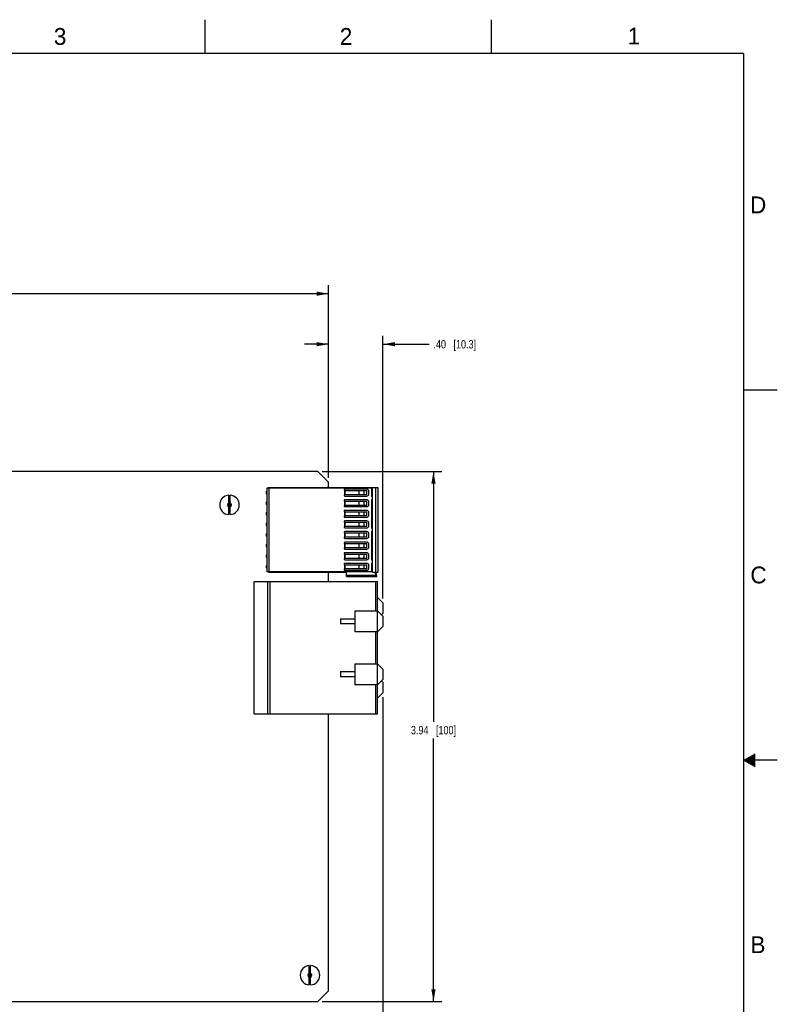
# Model space of a CAD drawing. Header units: inches. Extents: x 0 to 34, y 0 to 22.
# Tile 36 of 36: x 22.7 to 34, y 7.4 to 22. Entities that reach past the tile are written whole.
import ezdxf

# ---------------------------------------------------------------- set-up
doc = ezdxf.new("R2010")
doc.units = ezdxf.units.IN
doc.header["$LTSCALE"] = 1.87
doc.header["$MEASUREMENT"] = 0
doc.layers.get('0').update_dxf_attribs({"linetype": 'CONTINUOUS'})
doc.layers.add('02___PRT_ALL_AXES', color=7, linetype='CONTINUOUS')
doc.layers.add('DIMENSIONS', color=7, linetype='CONTINUOUS')
doc.styles.get("Standard").update_dxf_attribs({"font": 'txt', "width": 0.8})
doc.styles.add('TEXTSTYLE_2', font='txt')
doc.dimstyles.new('DIMSTYLE_1', dxfattribs={"dimtxt": 0.125, "dimasz": 0.18, "dimexe": 0.125, "dimexo": 0.0625, "dimgap": 0.0625, "dimtad": 0, "dimtih": 1, "dimtoh": 1, "dimlfac": 0.5, "dimzin": 4, "dimdsep": 46, "dimtxsty": 'STANDARD', "dimblk": '_FILLED', "dimblk1": '_FILLED', "dimblk2": '_FILLED', "dimcen": 0.09, "dimadec": 0, "dimazin": 0, "dimtp": 0.001, "dimtm": 0.001, "dimtfac": 1, "dimtofl": 0, "dimtmove": 0, "dimatfit": 3, "dimldrblk": '_FILLED', "dimfxl": 1, "dimtolj": 1, "dimtzin": 4, "dimarcsym": 0})

# ---------------------------------------------------------------- blocks, each defined once
blk = doc.blocks.new('_FILLED')
at = {"color": 0, "linetype": 'BYBLOCK'}
blk.add_solid([(0, 0), (-1, 0.174), (-1, -0.174)], dxfattribs=at)
blk = doc.blocks.new('*D1')
at = {"layer": 'DIMENSIONS', "color": 2, "linetype": 'CONTINUOUS'}
for p, q in [((27.241, 15.29), (29.019, 15.29)), ((28.894, 15.29), (28.894, 11.572)), ((28.894, 7.416), (28.894, 11.322)), ((27.241, 7.416), (29.019, 7.416))]:
    blk.add_line(p, q, dxfattribs=at)
at = {"layer": 'DIMENSIONS', "color": 2, "linetype": 'CONTINUOUS', "xscale": 0.18, "yscale": 0.18, "zscale": 0.18}
for p, rotation in [((28.894, 15.29), 90), ((28.894, 7.416), 270)]:
    blk.add_blockref('_FILLED', p, dxfattribs=dict(at, rotation=rotation))
at = {"layer": 'DIMENSIONS', "color": 2, "linetype": 'CONTINUOUS', "insert": (28.894, 11.51), "char_height": 0.125, "width": 1.025, "attachment_point": 2, "line_spacing_factor": 0.9}
blk.add_mtext('3.94{\\Ftxt.shx;\\W1.000000;\\H0.125000; }[100]', dxfattribs=at)
blk = doc.blocks.new('*D2')
at = {"layer": 'DIMENSIONS', "color": 2, "linetype": 'CONTINUOUS'}
for p, q in [((27.337, 15.195), (27.337, 17.305)), ((28.144, 13.402), (28.144, 17.305)), ((27.337, 17.18), (26.977, 17.18)), ((28.144, 17.18), (28.831, 17.18))]:
    blk.add_line(p, q, dxfattribs=at)
at = {"layer": 'DIMENSIONS', "color": 2, "linetype": 'CONTINUOUS', "xscale": 0.18, "yscale": 0.18, "zscale": 0.18}
blk.add_blockref('_FILLED', (27.337, 17.18), dxfattribs=at)
at = {"layer": 'DIMENSIONS', "color": 2, "linetype": 'CONTINUOUS', "xscale": 0.18, "yscale": 0.18, "zscale": 0.18, "rotation": 180}
blk.add_blockref('_FILLED', (28.144, 17.18), dxfattribs=at)
at = {"layer": 'DIMENSIONS', "color": 2, "linetype": 'CONTINUOUS', "insert": (28.894, 17.242), "char_height": 0.125, "width": 1.025, "attachment_point": 1, "line_spacing_factor": 0.9}
blk.add_mtext('.40{\\Ftxt.shx;\\W1.000000;\\H0.125000; }[10.3]', dxfattribs=at)
blk = doc.blocks.new('*D3')
at = {"layer": 'DIMENSIONS', "color": 2, "linetype": 'CONTINUOUS'}
for p, q in [((14.537, 16.479), (14.537, 18.055)), ((27.337, 15.195), (27.337, 18.055)), ((14.537, 17.93), (20.262, 17.93)), ((27.337, 17.93), (21.612, 17.93))]:
    blk.add_line(p, q, dxfattribs=at)
at = {"layer": 'DIMENSIONS', "color": 2, "linetype": 'CONTINUOUS', "xscale": 0.18, "yscale": 0.18, "zscale": 0.18, "rotation": 180}
blk.add_blockref('_FILLED', (14.537, 17.93), dxfattribs=at)
at = {"layer": 'DIMENSIONS', "color": 2, "linetype": 'CONTINUOUS', "xscale": 0.18, "yscale": 0.18, "zscale": 0.18}
blk.add_blockref('_FILLED', (27.337, 17.93), dxfattribs=at)
at = {"layer": 'DIMENSIONS', "color": 2, "linetype": 'CONTINUOUS', "insert": (20.937, 17.992), "char_height": 0.125, "width": 1.225, "attachment_point": 2, "line_spacing_factor": 0.9}
blk.add_mtext('6.40{\\Ftxt.shx;\\W1.000000;\\H0.125000; }[162.6]', dxfattribs=at)
blk = doc.blocks.new('*D8')
at = {"layer": 'DIMENSIONS', "color": 2, "linetype": 'CONTINUOUS'}
for p, q in [((28.144, 11.938), (28.144, 3.9)), ((13.539, 6.234), (13.539, 3.9)), ((13.539, 4.025), (20.166, 4.025)), ((28.144, 4.025), (21.516, 4.025))]:
    blk.add_line(p, q, dxfattribs=at)
at = {"layer": 'DIMENSIONS', "color": 2, "linetype": 'CONTINUOUS', "xscale": 0.18, "yscale": 0.18, "zscale": 0.18, "rotation": 180}
blk.add_blockref('_FILLED', (13.539, 4.025), dxfattribs=at)
at = {"layer": 'DIMENSIONS', "color": 2, "linetype": 'CONTINUOUS', "xscale": 0.18, "yscale": 0.18, "zscale": 0.18}
blk.add_blockref('_FILLED', (28.144, 4.025), dxfattribs=at)
at = {"layer": 'DIMENSIONS', "color": 2, "linetype": 'CONTINUOUS', "insert": (20.841, 4.087), "char_height": 0.125, "width": 1.225, "attachment_point": 2, "line_spacing_factor": 0.9}
blk.add_mtext('7.30{\\Ftxt.shx;\\W1.000000;\\H0.125000; }[185.5]', dxfattribs=at)

msp = doc.modelspace()

# ---------------------------------------------------------------- linework, layer by layer
at = {"color": 2, "linetype": 'CONTINUOUS'}
for p, q in [((25.5, 22), (25.5, 21.5)), ((29.75, 22), (29.75, 21.5)), ((33.5, 16.5), (34, 16.5)), ((34, 11), (33.5, 11)), ((33.517, 11.01), (33.67, 11.01)), ((33.517, 10.99), (33.67, 10.99)), ((33.535, 11.02), (33.67, 11.02)), ((33.535, 10.98), (33.67, 10.98)), ((33.552, 11.03), (33.67, 11.03)), ((33.552, 10.97), (33.67, 10.97)), ((33.569, 11.04), (33.67, 11.04)), ((33.587, 11.05), (33.67, 11.05)), ((33.604, 11.06), (33.67, 11.06)), ((33.621, 11.07), (33.67, 11.07)), ((33.639, 11.08), (33.67, 11.08)), ((33.656, 11.09), (33.67, 11.09)), ((33.569, 10.96), (33.67, 10.96)), ((33.587, 10.95), (33.67, 10.95)), ((33.604, 10.94), (33.67, 10.94)), ((33.621, 10.93), (33.67, 10.93)), ((33.639, 10.92), (33.67, 10.92)), ((33.656, 10.91), (33.67, 10.91))]:
    msp.add_line(p, q, dxfattribs=at)
at = {"color": 7, "linetype": 'CONTINUOUS'}
for p, q in [((27.337, 15.132), (27.179, 15.29)), ((27.337, 15.051), (27.337, 15.132)), ((25.854, 14.649), (25.854, 14.938)), ((25.874, 14.649), (25.874, 14.938)), ((26.423, 15.045), (27.975, 15.045)), ((26.423, 13.798), (26.423, 15.045)), ((26.443, 15.051), (28.069, 15.051)), ((26.443, 15.045), (26.443, 15.051)), ((26.456, 13.798), (26.456, 15.045)), ((27.567, 15.017), (27.567, 15.007)), ((27.567, 15.007), (27.904, 15.007)), ((27.904, 14.944), (27.567, 14.944)), ((27.567, 14.944), (27.567, 14.934)), ((27.904, 15.027), (27.577, 15.027)), ((27.577, 15.007), (27.577, 14.944)), ((27.577, 14.924), (27.904, 14.924)), ((27.58, 14.944), (27.58, 15.007)), ((27.787, 15.007), (27.787, 14.944)), ((27.792, 14.944), (27.792, 15.007)), ((27.866, 14.944), (27.866, 15.007)), ((27.904, 14.944), (27.904, 15.007)), ((27.935, 14.956), (27.935, 14.995)), ((27.975, 15.045), (27.975, 14.928)), ((27.99, 13.792), (27.99, 15.051)), ((28.038, 13.792), (28.038, 15.051)), ((28.069, 15.051), (28.069, 13.792)), ((27.567, 14.859), (27.567, 14.849)), ((27.567, 14.849), (27.904, 14.849)), ((27.904, 14.786), (27.567, 14.786)), ((27.567, 14.786), (27.567, 14.777)), ((27.904, 14.869), (27.577, 14.869)), ((27.577, 14.849), (27.577, 14.786)), ((27.58, 14.786), (27.58, 14.849)), ((27.787, 14.849), (27.787, 14.786)), ((27.792, 14.786), (27.792, 14.849)), ((27.866, 14.786), (27.866, 14.849)), ((27.904, 14.786), (27.904, 14.849)), ((27.935, 14.798), (27.935, 14.838)), ((27.975, 14.865), (27.975, 14.456)), ((27.986, 14.916), (27.99, 14.916)), ((27.99, 14.877), (27.986, 14.877)), ((27.567, 14.702), (27.567, 14.692)), ((27.567, 14.692), (27.904, 14.692)), ((27.904, 14.629), (27.567, 14.629)), ((27.567, 14.629), (27.567, 14.619)), ((27.577, 14.767), (27.904, 14.767)), ((27.904, 14.712), (27.577, 14.712)), ((27.577, 14.692), (27.577, 14.629)), ((27.58, 14.629), (27.58, 14.692)), ((27.787, 14.692), (27.787, 14.629)), ((27.792, 14.629), (27.792, 14.692)), ((27.866, 14.629), (27.866, 14.692)), ((27.904, 14.629), (27.904, 14.692)), ((27.935, 14.641), (27.935, 14.68)), ((27.567, 14.544), (27.567, 14.535)), ((27.567, 14.535), (27.904, 14.535)), ((27.577, 14.609), (27.904, 14.609)), ((27.904, 14.554), (27.577, 14.554)), ((27.577, 14.535), (27.577, 14.472)), ((27.58, 14.472), (27.58, 14.535)), ((27.787, 14.535), (27.787, 14.472)), ((27.792, 14.472), (27.792, 14.535)), ((27.866, 14.472), (27.866, 14.535)), ((27.904, 14.472), (27.904, 14.535)), ((27.935, 14.483), (27.935, 14.523)), ((27.904, 14.472), (27.567, 14.472)), ((27.567, 14.472), (27.567, 14.462)), ((27.567, 14.387), (27.567, 14.377)), ((27.567, 14.377), (27.904, 14.377)), ((27.577, 14.452), (27.904, 14.452)), ((27.904, 14.397), (27.577, 14.397)), ((27.577, 14.377), (27.577, 14.314)), ((27.58, 14.314), (27.58, 14.377)), ((27.787, 14.377), (27.787, 14.314)), ((27.792, 14.314), (27.792, 14.377)), ((27.866, 14.314), (27.866, 14.377)), ((27.904, 14.314), (27.904, 14.377)), ((27.935, 14.326), (27.935, 14.365)), ((27.975, 14.393), (27.975, 13.983)), ((27.986, 14.444), (27.99, 14.444)), ((27.99, 14.405), (27.986, 14.405)), ((27.904, 14.314), (27.567, 14.314)), ((27.567, 14.314), (27.567, 14.304)), ((27.567, 14.229), (27.567, 14.22)), ((27.567, 14.22), (27.904, 14.22)), ((27.577, 14.294), (27.904, 14.294)), ((27.904, 14.239), (27.577, 14.239)), ((27.577, 14.22), (27.577, 14.157)), ((27.58, 14.157), (27.58, 14.22)), ((27.787, 14.22), (27.787, 14.157)), ((27.792, 14.157), (27.792, 14.22)), ((27.866, 14.157), (27.866, 14.22)), ((27.904, 14.157), (27.904, 14.22)), ((27.935, 14.168), (27.935, 14.208)), ((27.904, 14.157), (27.567, 14.157)), ((27.567, 14.157), (27.567, 14.147)), ((27.567, 14.072), (27.567, 14.062)), ((27.567, 14.062), (27.904, 14.062)), ((27.577, 14.137), (27.904, 14.137)), ((27.904, 14.082), (27.577, 14.082)), ((27.577, 14.062), (27.577, 13.999)), ((27.58, 13.999), (27.58, 14.062)), ((27.787, 14.062), (27.787, 13.999)), ((27.792, 13.999), (27.792, 14.062)), ((27.866, 13.999), (27.866, 14.062)), ((27.904, 13.999), (27.904, 14.062)), ((27.935, 14.011), (27.935, 14.05)), ((27.904, 13.999), (27.567, 13.999)), ((27.567, 13.999), (27.567, 13.989)), ((27.567, 13.914), (27.567, 13.905)), ((27.567, 13.905), (27.904, 13.905)), ((27.577, 13.979), (27.904, 13.979)), ((27.904, 13.924), (27.577, 13.924)), ((27.577, 13.905), (27.577, 13.842)), ((27.58, 13.842), (27.58, 13.905)), ((27.787, 13.905), (27.787, 13.842)), ((27.792, 13.842), (27.792, 13.905)), ((27.866, 13.842), (27.866, 13.905)), ((27.904, 13.842), (27.904, 13.905)), ((27.975, 13.92), (27.975, 13.798)), ((27.986, 13.972), (27.99, 13.972)), ((27.99, 13.932), (27.986, 13.932)), ((27.975, 13.798), (26.423, 13.798)), ((26.443, 13.792), (26.443, 13.798)), ((26.443, 13.792), (27.604, 13.792)), ((27.337, 13.654), (27.337, 13.792)), ((27.904, 13.842), (27.567, 13.842)), ((27.567, 13.842), (27.567, 13.832)), ((27.577, 13.822), (27.904, 13.822)), ((27.604, 13.729), (27.604, 13.792)), ((27.935, 13.853), (27.935, 13.893)), ((27.99, 13.792), (28.069, 13.792)), ((28.03, 13.792), (28.034, 13.744)), ((28.051, 13.729), (28.045, 13.792)), ((26.23, 13.654), (28.065, 13.654)), ((26.23, 11.689), (26.23, 13.654)), ((26.427, 13.654), (26.427, 11.689)), ((26.467, 11.689), (26.467, 13.654)), ((28.034, 13.744), (27.604, 13.744)), ((27.604, 13.729), (28.051, 13.729)), ((28.034, 13.654), (28.034, 13.221)), ((28.065, 11.689), (28.065, 13.654)), ((28.144, 13.339), (28.065, 13.418)), ((28.144, 13.339), (28.144, 13.182)), ((27.726, 13.221), (28.065, 13.221)), ((27.726, 13.221), (27.726, 12.906)), ((28.144, 13.142), (28.065, 13.221)), ((28.124, 13.162), (28.144, 13.182)), ((27.514, 13.103), (27.726, 13.103)), ((27.514, 13.103), (27.514, 13.024)), ((27.726, 13.024), (27.514, 13.024)), ((28.144, 13.142), (28.144, 12.985)), ((28.065, 12.906), (27.726, 12.906)), ((28.034, 12.906), (28.034, 12.434)), ((28.065, 12.906), (28.144, 12.985)), ((27.726, 12.434), (28.065, 12.434)), ((27.726, 12.434), (27.726, 12.119)), ((28.144, 12.355), (28.065, 12.434)), ((27.514, 12.316), (27.726, 12.316)), ((27.514, 12.316), (27.514, 12.237)), ((28.144, 12.355), (28.144, 12.197)), ((27.726, 12.237), (27.514, 12.237)), ((28.065, 12.119), (28.144, 12.197)), ((28.144, 12.158), (28.124, 12.178)), ((28.144, 12.158), (28.144, 12.001)), ((28.065, 12.119), (27.726, 12.119)), ((28.034, 12.119), (28.034, 11.689)), ((28.065, 11.922), (28.144, 12.001)), ((26.23, 11.689), (28.065, 11.689)), ((27.337, 7.574), (27.337, 11.689)), ((27.05, 7.663), (27.05, 7.952)), ((27.07, 7.663), (27.07, 7.952)), ((27.179, 7.416), (27.337, 7.574))]:
    msp.add_line(p, q, dxfattribs=at)
at = {"color": 7, "linetype": 'CONTINUOUS', "const_width": 0.02}
for points in [[(33.5, 21.5), (0.5, 21.5)], [(33.5, 0.5), (33.5, 21.5)]]:
    msp.add_lwpolyline(points, dxfattribs=at)
at = {"color": 7, "linetype": 'CONTINUOUS'}
for centre, radius, start, end in [((25.864, 14.793), 0.145, 93.9546, 266.0454), ((25.864, 14.793), 0.145, 273.9546, 86.0454), ((27.577, 15.017), 0.00984, 90.0052, 179.9999), ((27.577, 14.934), 0.00984, 179.9999, 269.9922), ((27.904, 14.995), 0.0315, 359.9995, 89.9984), ((27.904, 14.956), 0.0315, 269.9968, 359.9997), ((27.986, 14.928), 0.0118, 179.9989, 270.0002), ((25.864, 14.793), 0.03, 109.4712, 250.5288), ((25.864, 14.793), 0.12, 85.2198, 94.7802), ((25.864, 14.793), 0.03, 289.4712, 70.5288), ((27.577, 14.859), 0.00984, 90.0052, 179.9999), ((27.577, 14.777), 0.00984, 179.9999, 269.9922), ((27.904, 14.838), 0.0315, 359.9995, 89.9984), ((27.904, 14.798), 0.0315, 269.9968, 359.9997), ((27.986, 14.865), 0.0118, 90.0036, 179.9829), ((25.864, 14.793), 0.12, 265.2198, 274.7802), ((27.577, 14.702), 0.00984, 90.0052, 179.9999), ((27.904, 14.68), 0.0315, 359.9995, 89.9984), ((27.904, 14.641), 0.0315, 269.9968, 359.9997), ((27.577, 14.619), 0.00984, 179.9999, 269.9922), ((27.577, 14.544), 0.00984, 90.0052, 179.9999), ((27.904, 14.523), 0.0315, 359.9995, 89.9984), ((27.904, 14.483), 0.0315, 269.9968, 359.9997), ((27.577, 14.462), 0.00984, 179.9999, 269.9922), ((27.577, 14.387), 0.00984, 90.0052, 179.9999), ((27.904, 14.365), 0.0315, 359.9995, 89.9984), ((27.986, 14.456), 0.0118, 179.9792, 270.0002), ((27.986, 14.393), 0.0118, 90.0036, 179.9982), ((27.577, 14.304), 0.00984, 179.9999, 269.9922), ((27.577, 14.229), 0.00984, 90.0052, 179.9999), ((27.904, 14.326), 0.0315, 269.9968, 359.9997), ((27.904, 14.208), 0.0315, 359.9995, 89.9984), ((27.577, 14.147), 0.00984, 179.9999, 269.9922), ((27.577, 14.072), 0.00984, 90.0052, 179.9999), ((27.904, 14.168), 0.0315, 269.9968, 359.9997), ((27.904, 14.05), 0.0315, 359.9995, 89.9984), ((27.577, 13.989), 0.00984, 179.9999, 269.9922), ((27.577, 13.914), 0.00984, 90.0052, 179.9999), ((27.904, 14.011), 0.0315, 269.9968, 359.9997), ((27.904, 13.893), 0.0315, 359.9995, 89.9984), ((27.986, 13.983), 0.0118, 179.9946, 270.0002), ((27.986, 13.92), 0.0118, 90.0036, 179.9993), ((27.577, 13.832), 0.00984, 179.9999, 269.9922), ((27.904, 13.853), 0.0315, 269.9968, 359.9997), ((27.06, 7.807), 0.145, 93.9546, 266.0454), ((27.06, 7.807), 0.12, 85.2198, 94.7802), ((27.06, 7.807), 0.145, 273.9546, 86.0454), ((27.06, 7.807), 0.03, 109.4712, 250.5288), ((27.06, 7.807), 0.03, 289.4712, 70.5288), ((27.06, 7.807), 0.12, 265.2198, 274.7802)]:
    msp.add_arc(centre, radius, start, end, dxfattribs=at)
msp.add_open_spline([(28.051, 13.729), (28.049, 13.729), (28.045, 13.729), (28.04, 13.732), (28.035, 13.737), (28.034, 13.742), (28.034, 13.744)], degree=3, knots=[0, 0, 0, 0, 0.21714, 0.449322, 0.708662, 1, 1, 1, 1], dxfattribs=at)
at = {"layer": '02___PRT_ALL_AXES', "color": 7, "linetype": 'CONTINUOUS'}
for p, q in [((27.179, 15.29), (15.456, 15.29)), ((15.456, 7.416), (27.179, 7.416))]:
    msp.add_line(p, q, dxfattribs=at)
for centre, radius, start, end in [((25.864, 14.793), 0.125, 85.3558, 94.6442), ((26.431, 14.975), 0.0236, 113.2583, 246.4155), ((26.431, 14.818), 0.0236, 112.0031, 247.997), ((25.864, 14.793), 0.125, 265.3558, 274.6442), ((26.431, 14.661), 0.0236, 113.2582, 246.4164), ((26.431, 14.503), 0.0236, 112.0025, 247.9976), ((26.431, 14.346), 0.0236, 113.2581, 246.4173), ((26.431, 14.188), 0.0236, 112.002, 247.9981), ((26.431, 14.031), 0.0236, 113.258, 246.4182), ((26.431, 13.873), 0.0236, 112.0014, 247.9987), ((27.06, 7.807), 0.125, 85.3558, 94.6442), ((27.06, 7.807), 0.125, 265.3558, 274.6442)]:
    msp.add_arc(centre, radius, start, end, dxfattribs=at)

# ---------------------------------------------------------------- texts
at = {"color": 2, "linetype": 'CONTINUOUS', "char_height": 0.25, "width": 0.25, "attachment_point": 1, "line_spacing_factor": 0.9, "style": 'TEXTSTYLE_2'}
for s, insert in [('3', (23.257, 21.876)), ('2', (27.503, 21.876)), ('1', (31.778, 21.883)), ('D', (33.595, 19.374)), ('C', (33.6, 13.877)), ('B', (33.601, 8.385))]:
    msp.add_mtext(s, dxfattribs=dict(at, insert=insert))

# ---------------------------------------------------------------- dimensions: what is measured, and where the dimension line sits
at = {"layer": 'DIMENSIONS', "color": 2, "linetype": 'CONTINUOUS'}
for base, p1, p2, picture, middle in [((27.337, 17.93), (14.537, 16.416), (27.337, 15.132), '*D3', (20.937, 17.93)), ((28.144, 17.18), (27.337, 15.132), (28.144, 13.339), '*D2', (29.406, 17.18)), ((28.144, 4.025), (13.539, 6.296), (28.144, 12.001), '*D8', (20.841, 4.025))]:
    dim = msp.add_linear_dim(base=base, p1=p1, p2=p2, dimstyle='DIMSTYLE_1', dxfattribs=at)
    dim.commit()
    dim.dimension.update_dxf_attribs({"geometry": picture, "text_midpoint": middle, "dimtype": 160})
dim = msp.add_linear_dim(base=(28.894, 15.29), p1=(27.179, 7.416), p2=(27.179, 15.29), angle=90, dimstyle='DIMSTYLE_1', dxfattribs=at)
dim.commit()
dim.dimension.update_dxf_attribs({"geometry": '*D1', "text_midpoint": (28.894, 11.447), "dimtype": 160})

doc.saveas('drawing.dxf')
